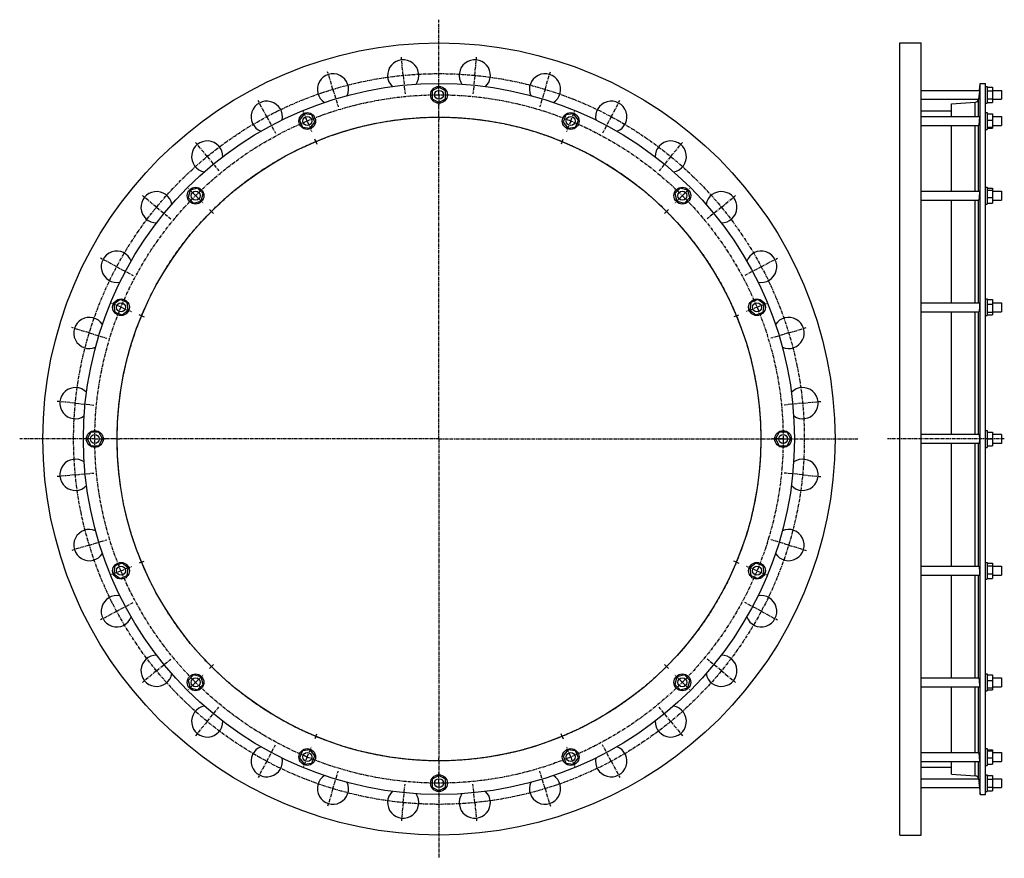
# Model space of a CAD drawing. Header units: millimetres. Extents: x -1542 to 223, y -634 to 869.
import ezdxf

# ---------------------------------------------------------------- set-up
doc = ezdxf.new("R2010")
doc.units = ezdxf.units.MM
doc.header["$LTSCALE"] = 16.335
doc.linetypes.add('CENTER', pattern=[0.6, 0.375, -0.075, 0.075, -0.075])
doc.layers.get('0').update_dxf_attribs({"linetype": 'CONTINUOUS'})
for name, color, linetype in [('AXES', 7, 'CONTINUOUS'), ('DEFAULT_1', 7, 'CENTER'), ('ROUNDS', 7, 'CONTINUOUS')]:
    doc.layers.add(name, color=color, linetype=linetype)

msp = doc.modelspace()

# ---------------------------------------------------------------- linework, layer by layer
at = {"color": 7, "linetype": 'Continuous'}
for p, q in [((35.8, -592.3), (35.8, 827.7)), ((35.8, 827.7), (73.8, 827.7)), ((73.8, -592.3), (73.8, 827.7)), ((-790.7, 748.5), (-802.7, 741.6)), ((-802.7, 741.6), (-802.7, 727.7)), ((-778.7, 741.6), (-790.7, 748.5)), ((-778.7, 727.7), (-778.7, 741.6)), ((179.3, -519.6), (179.3, 755)), ((179.3, 755), (188.8, 755)), ((188.8, -519.6), (188.8, 755)), ((188.8, 749.7), (191.8, 749.7)), ((191.8, 749.7), (191.8, 719.7)), ((191.8, 748.5), (201.8, 748.5)), ((191.8, 741.6), (201.8, 741.6)), ((201.8, 748.5), (201.8, 720.8)), ((-802.7, 727.7), (-790.7, 720.8)), ((-790.7, 720.8), (-778.7, 727.7)), ((191.8, 727.7), (201.8, 727.7)), ((128.3, 695.7), (128.3, 718.8)), ((188.8, 719.7), (191.8, 719.7)), ((191.8, 720.8), (201.8, 720.8)), ((-1032.1, 700.5), (-1040.5, 689.5)), ((-1040.5, 689.5), (-1035.2, 676.7)), ((-1018.4, 698.7), (-1032.1, 700.5)), ((-1013.1, 685.9), (-1018.4, 698.7)), ((-563, 698.7), (-568.3, 685.9)), ((-549.3, 700.5), (-563, 698.7)), ((-540.8, 689.5), (-549.3, 700.5)), ((-546.1, 676.7), (-540.8, 689.5)), ((73.8, 705.8), (128.3, 705.8)), ((188.8, 702.7), (191.8, 702.7)), ((191.8, 702.7), (191.8, 672.7)), ((191.8, 700.5), (201.8, 700.5)), ((191.8, 689.5), (201.8, 689.5)), ((201.8, 700.5), (201.8, 674.9)), ((-1035.2, 676.7), (-1021.5, 674.9)), ((-1021.5, 674.9), (-1013.1, 685.9)), ((-568.3, 685.9), (-559.9, 674.9)), ((-559.9, 674.9), (-546.1, 676.7)), ((128.3, 561.9), (128.3, 679.7)), ((188.8, 672.7), (191.8, 672.7)), ((191.8, 676.7), (201.8, 676.7)), ((191.8, 674.9), (201.8, 674.9)), ((-1223.4, 567.3), (-1236.8, 563.7)), ((-1213.6, 557.5), (-1223.4, 567.3)), ((-358, 567.3), (-367.8, 557.5)), ((-344.6, 563.7), (-358, 567.3)), ((188.8, 568.9), (191.8, 568.9)), ((191.8, 568.9), (191.8, 538.9)), ((191.8, 567.3), (201.8, 567.3)), ((201.8, 567.3), (201.8, 540.6)), ((-1236.8, 563.7), (-1240.3, 550.4)), ((-1240.3, 550.4), (-1230.5, 540.6)), ((-1217.2, 544.2), (-1213.6, 557.5)), ((-367.8, 557.5), (-364.2, 544.2)), ((-350.8, 540.6), (-341, 550.4)), ((-341, 550.4), (-344.6, 563.7)), ((191.8, 563.7), (201.8, 563.7)), ((191.8, 550.4), (201.8, 550.4)), ((-1230.5, 540.6), (-1217.2, 544.2)), ((-364.2, 544.2), (-350.8, 540.6)), ((128.3, 361.8), (128.3, 545.9)), ((188.8, 538.9), (191.8, 538.9)), ((191.8, 540.6), (201.8, 540.6)), ((-1362.5, 367.5), (-1373.5, 359.1)), ((-1373.5, 359.1), (-1371.7, 345.3)), ((-1349.7, 362.2), (-1362.5, 367.5)), ((-1347.9, 348.5), (-1349.7, 362.2)), ((-231.6, 362.2), (-233.4, 348.5)), ((-218.8, 367.5), (-231.6, 362.2)), ((-207.8, 359.1), (-218.8, 367.5)), ((-209.6, 345.3), (-207.8, 359.1)), ((188.8, 368.8), (191.8, 368.8)), ((191.8, 368.8), (191.8, 338.8)), ((191.8, 367.5), (201.8, 367.5)), ((191.8, 359.1), (201.8, 359.1)), ((201.8, 367.5), (201.8, 340)), ((-1371.7, 345.3), (-1358.9, 340)), ((-1358.9, 340), (-1347.9, 348.5)), ((-233.4, 348.5), (-222.4, 340)), ((-222.4, 340), (-209.6, 345.3)), ((128.3, 125.7), (128.3, 345.8)), ((188.8, 338.8), (191.8, 338.8)), ((191.8, 345.3), (201.8, 345.3)), ((191.8, 340), (201.8, 340)), ((-1414.6, 129.7), (-1421.5, 117.7)), ((-1400.7, 129.7), (-1414.6, 129.7)), ((-1393.8, 117.7), (-1400.7, 129.7)), ((-180.6, 129.7), (-187.5, 117.7)), ((-166.7, 129.7), (-180.6, 129.7)), ((-159.8, 117.7), (-166.7, 129.7)), ((188.8, 132.7), (191.8, 132.7)), ((191.8, 132.7), (191.8, 102.7)), ((191.8, 129.7), (201.8, 129.7)), ((201.8, 129.7), (201.8, 105.7)), ((217.8, 125.7), (201.8, 125.7)), ((-1421.5, 117.7), (-1414.6, 105.7)), ((-1400.7, 105.7), (-1393.8, 117.7)), ((-187.5, 117.7), (-180.6, 105.7)), ((-166.7, 105.7), (-159.8, 117.7)), ((128.3, -110.5), (128.3, 109.7)), ((191.8, 117.7), (201.8, 117.7)), ((217.8, 109.7), (201.8, 109.7)), ((-1414.6, 105.7), (-1400.7, 105.7)), ((-180.6, 105.7), (-166.7, 105.7)), ((188.8, 102.7), (191.8, 102.7)), ((191.8, 105.7), (201.8, 105.7)), ((-1358.9, -104.7), (-1371.7, -110)), ((-1347.9, -113.1), (-1358.9, -104.7)), ((-222.4, -104.7), (-233.4, -113.1)), ((-209.6, -110), (-222.4, -104.7)), ((188.8, -103.5), (191.8, -103.5)), ((191.8, -103.5), (191.8, -133.5)), ((191.8, -104.7), (201.8, -104.7)), ((201.8, -104.7), (201.8, -132.2)), ((-1371.7, -110), (-1373.5, -123.8)), ((-1349.7, -126.9), (-1347.9, -113.1)), ((-233.4, -113.1), (-231.6, -126.9)), ((-207.8, -123.8), (-209.6, -110)), ((191.8, -110), (201.8, -110)), ((-1373.5, -123.8), (-1362.5, -132.2)), ((-1362.5, -132.2), (-1349.7, -126.9)), ((-231.6, -126.9), (-218.8, -132.2)), ((-218.8, -132.2), (-207.8, -123.8)), ((128.3, -310.6), (128.3, -126.5)), ((188.8, -133.5), (191.8, -133.5)), ((191.8, -123.8), (201.8, -123.8)), ((191.8, -132.2), (201.8, -132.2)), ((-1230.5, -305.2), (-1240.3, -315)), ((-1240.3, -315), (-1236.8, -328.4)), ((-1217.2, -308.8), (-1230.5, -305.2)), ((-1213.6, -322.2), (-1217.2, -308.8)), ((-364.2, -308.8), (-367.8, -322.2)), ((-350.8, -305.2), (-364.2, -308.8)), ((-341, -315), (-350.8, -305.2)), ((-344.6, -328.4), (-341, -315)), ((188.8, -303.6), (191.8, -303.6)), ((191.8, -303.6), (191.8, -333.6)), ((191.8, -305.2), (201.8, -305.2)), ((191.8, -315), (201.8, -315)), ((201.8, -305.2), (201.8, -332)), ((-1236.8, -328.4), (-1223.4, -332)), ((-1223.4, -332), (-1213.6, -322.2)), ((-367.8, -322.2), (-358, -332)), ((-358, -332), (-344.6, -328.4)), ((128.3, -444.4), (128.3, -326.6)), ((188.8, -333.6), (191.8, -333.6)), ((191.8, -328.4), (201.8, -328.4)), ((191.8, -332), (201.8, -332)), ((-1021.5, -439.6), (-1035.2, -441.4)), ((-1013.1, -450.6), (-1021.5, -439.6)), ((-559.9, -439.6), (-568.3, -450.6)), ((-546.1, -441.4), (-559.9, -439.6)), ((188.8, -437.4), (191.8, -437.4)), ((191.8, -437.4), (191.8, -467.4)), ((191.8, -439.6), (201.8, -439.6)), ((201.8, -439.6), (201.8, -465.2)), ((-1035.2, -441.4), (-1040.5, -454.2)), ((-1040.5, -454.2), (-1032.1, -465.2)), ((-1018.4, -463.4), (-1013.1, -450.6)), ((-568.3, -450.6), (-563, -463.4)), ((-549.3, -465.2), (-540.8, -454.2)), ((-540.8, -454.2), (-546.1, -441.4)), ((191.8, -441.4), (201.8, -441.4)), ((191.8, -454.2), (201.8, -454.2)), ((-1032.1, -465.2), (-1018.4, -463.4)), ((-563, -463.4), (-549.3, -465.2)), ((73.8, -470.4), (128.3, -470.4)), ((128.3, -483.4), (128.3, -460.4)), ((188.8, -467.4), (191.8, -467.4)), ((191.8, -465.2), (201.8, -465.2)), ((-790.7, -485.5), (-802.7, -492.4)), ((-802.7, -492.4), (-802.7, -506.3)), ((-778.7, -492.4), (-790.7, -485.5)), ((-778.7, -506.3), (-778.7, -492.4)), ((188.8, -484.3), (191.8, -484.3)), ((191.8, -484.3), (191.8, -514.3)), ((191.8, -485.5), (201.8, -485.5)), ((191.8, -492.4), (201.8, -492.4)), ((201.8, -485.5), (201.8, -513.2)), ((-802.7, -506.3), (-790.7, -513.2)), ((-790.7, -513.2), (-778.7, -506.3)), ((191.8, -506.3), (201.8, -506.3)), ((179.3, -519.6), (188.8, -519.6)), ((188.8, -514.3), (191.8, -514.3)), ((191.8, -513.2), (201.8, -513.2)), ((35.8, -592.3), (73.8, -592.3))]:
    msp.add_line(p, q, dxfattribs=at)
for centre, radius in [((-790.7, 117.7), 710), ((-790.7, 117.7), 637.3), ((-790.7, 734.7), 15), ((-790.7, 117.7), 577), ((-1026.8, 687.7), 15), ((-554.6, 687.7), 15), ((-1227, 553.9), 15), ((-354.4, 553.9), 15), ((-1360.7, 353.8), 15), ((-220.6, 353.8), 15), ((-1407.7, 117.7), 15), ((-173.7, 117.7), 15), ((-1360.7, -118.5), 15), ((-220.6, -118.5), 15), ((-1227, -318.6), 15), ((-354.4, -318.6), 15), ((-1026.8, -452.4), 15), ((-554.6, -452.4), 15), ((-790.7, -499.3), 15)]:
    msp.add_circle(centre, radius, dxfattribs=at)
at = {"layer": 'AXES', "color": 7, "linetype": 'CENTER'}
for p, q in [((-790.7, 747.7), (-790.7, 869.4)), ((-854.9, 769.5), (-858.1, 802.4)), ((-726.5, 769.5), (-723.2, 802.4)), ((-980.8, 744.5), (-990.4, 776)), ((-854.9, 769.5), (-851.6, 736.7)), ((-726.5, 769.5), (-729.7, 736.7)), ((-600.5, 744.5), (-591, 776)), ((-980.8, 744.5), (-971.2, 712.9)), ((-790.7, 734.7), (-790.7, 747.7)), ((-600.5, 744.5), (-610.1, 712.9)), ((-1099.4, 695.3), (-1115, 724.4)), ((-790.7, 734.7), (-790.7, 721.7)), ((-481.9, 695.3), (-466.4, 724.4)), ((-790.7, 699.7), (-790.7, 721.7)), ((-1099.4, 695.3), (-1083.9, 666.2)), ((-1026.8, 687.7), (-1031.8, 699.7)), ((-790.7, 694.7), (-790.7, 699.7)), ((-790.7, 694.7), (-790.7, 689.7)), ((-790.7, 117.7), (-790.7, 689.7)), ((-554.6, 687.7), (-549.6, 699.7)), ((-481.9, 695.3), (-497.5, 666.2)), ((-1026.8, 687.7), (-1021.8, 675.7)), ((-554.6, 687.7), (-559.5, 675.7)), ((-1011.5, 650.7), (-1013.4, 655.4)), ((-569.9, 650.7), (-568, 655.4)), ((-1206.2, 624), (-1227.1, 649.5)), ((-1011.5, 650.7), (-1009.6, 646.1)), ((-569.9, 650.7), (-571.8, 646.1)), ((-375.1, 624), (-354.2, 649.5)), ((-1206.2, 624), (-1185.3, 598.5)), ((-375.1, 624), (-396.1, 598.5)), ((-1297, 533.2), (-1322.5, 554.1)), ((-1227, 553.9), (-1236.2, 563.1)), ((-1227, 553.9), (-1217.8, 544.8)), ((-354.4, 553.9), (-363.6, 544.8)), ((-354.4, 553.9), (-345.2, 563.1)), ((-284.4, 533.2), (-258.8, 554.1)), ((-1297, 533.2), (-1271.5, 512.3)), ((-284.4, 533.2), (-309.9, 512.3)), ((-1198.7, 525.7), (-1202.2, 529.2)), ((-1198.7, 525.7), (-1195.1, 522.1)), ((-382.7, 525.7), (-386.2, 522.1)), ((-382.7, 525.7), (-379.1, 529.2)), ((-1368.3, 426.4), (-1397.4, 442)), ((-213, 426.4), (-183.9, 442)), ((-1368.3, 426.4), (-1339.2, 410.9)), ((-213, 426.4), (-242.1, 410.9)), ((-1360.7, 353.8), (-1372.7, 358.8)), ((-1360.7, 353.8), (-1348.7, 348.8)), ((-220.6, 353.8), (-232.7, 348.8)), ((-220.6, 353.8), (-208.6, 358.8)), ((-1323.8, 338.5), (-1328.4, 340.4)), ((-1323.8, 338.5), (-1319.1, 336.6)), ((-257.6, 338.5), (-262.2, 336.6)), ((-257.6, 338.5), (-253, 340.4)), ((-1417.5, 307.8), (-1449, 317.4)), ((-1417.5, 307.8), (-1385.9, 298.2)), ((-163.9, 307.8), (-195.5, 298.2)), ((-163.9, 307.8), (-132.3, 317.4)), ((-1442.5, 181.9), (-1475.4, 185.1)), ((-1442.5, 181.9), (-1409.7, 178.6)), ((-138.8, 181.9), (-171.7, 178.6)), ((-138.8, 181.9), (-106, 185.1)), ((-1420.7, 117.7), (-1542.4, 117.7)), ((-1407.7, 117.7), (-1420.7, 117.7)), ((-1407.7, 117.7), (-1394.7, 117.7)), ((-1372.7, 117.7), (-1394.7, 117.7)), ((-1367.7, 117.7), (-1372.7, 117.7)), ((-1367.7, 117.7), (-1362.7, 117.7)), ((-790.7, 117.7), (-1362.7, 117.7)), ((-790.7, 117.7), (-790.7, -454.3)), ((-790.7, 117.7), (-39, 117.7)), ((222.8, 117.7), (13.6, 117.7)), ((-1442.5, 53.5), (-1475.4, 50.2)), ((-1442.5, 53.5), (-1409.7, 56.7)), ((-138.8, 53.5), (-171.7, 56.7)), ((-138.8, 53.5), (-106, 50.2)), ((-1417.5, -72.5), (-1385.9, -62.9)), ((-163.9, -72.5), (-195.5, -62.9)), ((-1417.5, -72.5), (-1449, -82.1)), ((-163.9, -72.5), (-132.3, -82.1)), ((-1323.8, -103.1), (-1328.4, -105.1)), ((-1323.8, -103.1), (-1319.1, -101.2)), ((-257.6, -103.1), (-262.2, -101.2)), ((-257.6, -103.1), (-253, -105.1)), ((-1360.7, -118.5), (-1372.7, -123.4)), ((-1360.7, -118.5), (-1348.7, -113.5)), ((-220.6, -118.5), (-232.7, -113.5)), ((-220.6, -118.5), (-208.6, -123.4)), ((-1368.3, -191.1), (-1339.2, -175.5)), ((-213, -191.1), (-242.1, -175.5)), ((-1368.3, -191.1), (-1397.4, -206.7)), ((-213, -191.1), (-183.9, -206.7)), ((-1297, -297.9), (-1271.5, -276.9)), ((-284.4, -297.9), (-309.9, -276.9)), ((-1297, -297.9), (-1322.5, -318.8)), ((-1198.7, -290.3), (-1202.2, -293.9)), ((-1198.7, -290.3), (-1195.1, -286.8)), ((-382.7, -290.3), (-386.2, -286.8)), ((-382.7, -290.3), (-379.1, -293.9)), ((-284.4, -297.9), (-258.8, -318.8)), ((-1227, -318.6), (-1217.8, -309.4)), ((-354.4, -318.6), (-363.6, -309.4)), ((-1227, -318.6), (-1236.2, -327.8)), ((-354.4, -318.6), (-345.2, -327.8)), ((-1206.2, -388.7), (-1185.3, -363.1)), ((-375.1, -388.7), (-396.1, -363.1)), ((-1206.2, -388.7), (-1227.1, -414.2)), ((-375.1, -388.7), (-354.2, -414.2)), ((-1011.5, -415.4), (-1013.4, -420)), ((-1011.5, -415.4), (-1009.6, -410.8)), ((-569.9, -415.4), (-571.8, -410.8)), ((-569.9, -415.4), (-568, -420)), ((-1099.4, -460), (-1083.9, -430.9)), ((-1026.8, -452.4), (-1021.8, -440.4)), ((-554.6, -452.4), (-559.5, -440.4)), ((-481.9, -460), (-497.5, -430.9)), ((-1026.8, -452.4), (-1031.8, -464.4)), ((-790.7, -459.3), (-790.7, -454.3)), ((-554.6, -452.4), (-549.6, -464.4)), ((-1099.4, -460), (-1115, -489.1)), ((-790.7, -459.3), (-790.7, -486.3)), ((-481.9, -460), (-466.4, -489.1)), ((-980.8, -509.1), (-971.2, -477.6)), ((-790.7, -499.3), (-790.7, -486.3)), ((-600.5, -509.1), (-610.1, -477.6)), ((-980.8, -509.1), (-990.4, -540.7)), ((-854.9, -534.2), (-851.6, -501.3)), ((-790.7, -499.3), (-790.7, -634)), ((-726.5, -534.2), (-729.7, -501.3)), ((-600.5, -509.1), (-591, -540.7)), ((-854.9, -534.2), (-858.1, -567)), ((-726.5, -534.2), (-723.2, -567))]:
    msp.add_line(p, q, dxfattribs=at)
at = {"layer": 'AXES', "color": 7, "linetype": 'Continuous'}
for p, q in [((73.8, 742.7), (178.2, 742.7)), ((178.2, 742.7), (177.5, 734.7)), ((178.2, 742.7), (179.3, 755)), ((201.8, 742.7), (217.8, 742.7)), ((217.8, 742.7), (217.8, 726.7)), ((73.8, 726.7), (176.7, 726.7)), ((177.6, 736.1), (176.8, 727.1)), ((177.2, 731.9), (177.2, 731.2)), ((201.8, 726.7), (217.8, 726.7)), ((73.8, 695.7), (178.1, 695.7)), ((201.8, 695.7), (217.8, 695.7)), ((217.8, 695.7), (217.8, 679.7)), ((73.8, 679.7), (176.8, 679.7)), ((201.8, 679.7), (217.8, 679.7)), ((73.8, 561.9), (178, 561.9)), ((201.8, 561.9), (217.8, 561.9)), ((217.8, 561.9), (217.8, 545.9)), ((73.8, 545.9), (177, 545.9)), ((201.8, 545.9), (217.8, 545.9)), ((73.8, 361.8), (177.8, 361.8)), ((201.8, 361.8), (217.8, 361.8)), ((217.8, 361.8), (217.8, 345.8)), ((73.8, 345.8), (177.2, 345.8)), ((201.8, 345.8), (217.8, 345.8)), ((177.5, 125.7), (73.8, 125.7)), ((217.8, 125.7), (217.8, 109.7)), ((177.5, 109.7), (73.8, 109.7)), ((73.8, -110.5), (177.2, -110.5)), ((201.8, -110.5), (217.8, -110.5)), ((217.8, -110.5), (217.8, -126.5)), ((73.8, -126.5), (177.8, -126.5)), ((201.8, -126.5), (217.8, -126.5)), ((73.8, -310.6), (177, -310.6)), ((201.8, -310.6), (217.8, -310.6)), ((217.8, -310.6), (217.8, -326.6)), ((73.8, -326.6), (178, -326.6)), ((201.8, -326.6), (217.8, -326.6)), ((73.8, -444.4), (176.8, -444.4)), ((201.8, -444.4), (217.8, -444.4)), ((217.8, -444.4), (217.8, -460.4)), ((73.8, -460.4), (178.1, -460.4)), ((201.8, -460.4), (217.8, -460.4)), ((73.8, -491.3), (176.7, -491.3)), ((176.8, -491.8), (177.5, -499.3)), ((177, -494.1), (177.1, -495.3)), ((201.8, -491.3), (217.8, -491.3)), ((217.8, -491.3), (217.8, -507.3)), ((73.8, -507.3), (178.2, -507.3)), ((177.4, -498.6), (178.2, -507.3)), ((177.9, -503.6), (177.9, -504.2)), ((178.2, -507.2), (179.3, -519.6)), ((201.8, -507.3), (217.8, -507.3))]:
    msp.add_line(p, q, dxfattribs=at)
at = {"layer": 'AXES', "color": 9, "linetype": 'Continuous'}
for p, q in [((176.8, 695.7), (176.8, 727.1)), ((176.8, 561.9), (176.8, 679.7)), ((176.8, 361.8), (176.8, 545.9)), ((176.8, 125.7), (176.8, 345.8)), ((176.8, -110.5), (176.8, 109.7)), ((176.8, -310.6), (176.8, -126.5)), ((176.8, -444.4), (176.8, -326.6)), ((176.8, -491.8), (176.8, -460.4))]:
    msp.add_line(p, q, dxfattribs=at)
at = {"layer": 'AXES', "color": 7, "linetype": 'Continuous'}
for points in [[(177, 729.5), (176.9, 727.7), (176.8, 727.4), (176.8, 727.1)], [(178.1, -505.7), (178.1, -506.1), (178.1, -506.5)], [(178.1, -506.5), (178.2, -507), (178.2, -507.2)]]:
    msp.add_lwpolyline(points, dxfattribs=at)
at = {"layer": 'AXES', "color": 7, "linetype": 'CENTER'}
for radius in [655, 617, 577]:
    msp.add_circle((-790.7, 117.7), radius, dxfattribs=at)
at = {"layer": 'AXES', "color": 7, "linetype": 'Continuous'}
for centre in [(-790.7, 734.7), (-1026.8, 687.7), (-554.6, 687.7), (-1227, 553.9), (-354.4, 553.9), (-1360.7, 353.8), (-220.6, 353.8), (-1407.7, 117.7), (-173.7, 117.7), (-1360.7, -118.5), (-220.6, -118.5), (-1227, -318.6), (-354.4, -318.6), (-1026.8, -452.4), (-554.6, -452.4), (-790.7, -499.3)]:
    msp.add_circle(centre, 8, dxfattribs=at)
for centre, radius, start, end in [((-854.9, 769.5), 28, 325.3043, 226.0129), ((-726.5, 769.5), 28, 313.9956, 214.7034), ((-980.8, 744.5), 28, 336.4531, 237.2721), ((-600.5, 744.5), 28, 302.7362, 203.5556), ((170.5, 727.7), 6.36, 273.4574, 350.7844), ((170.6, 727.7), 6.19, 350.6636, 354.7916), ((-1099.4, 695.3), 28, 347.9035, 248.4375), ((-481.9, 695.3), 28, 291.5706, 192.1035), ((-1206.2, 624), 28, 358.9426, 259.8094), ((-375.1, 624), 28, 280.1992, 181.0661), ((-1297, 533.2), 28, 10.3703, 270.8292), ((-284.4, 533.2), 28, 269.1782, 169.6375), ((-1368.3, 426.4), 28, 21.4638, 282.3149), ((-213, 426.4), 28, 257.6938, 158.5447), ((-1417.5, 307.8), 28, 32.779, 293.4074), ((-163.9, 307.8), 28, 246.6001, 147.2293), ((-1442.5, 181.9), 28, 44.0164, 304.7883), ((-138.8, 181.9), 28, 235.2203, 135.9917), ((-1442.5, 53.5), 28, 55.2203, 315.9917), ((-138.8, 53.5), 28, 224.0164, 124.7883), ((-1417.5, -72.5), 28, 66.6001, 327.2293), ((-163.9, -72.5), 28, 212.779, 113.4074), ((-1368.3, -191.1), 28, 77.6938, 338.5447), ((-213, -191.1), 28, 201.4638, 102.3149), ((-1297, -297.9), 28, 89.1782, 349.6375), ((-284.4, -297.9), 28, 190.3703, 90.8292), ((-1206.2, -388.7), 28, 100.1992, 1.0661), ((-375.1, -388.7), 28, 178.9426, 79.8094), ((-1099.4, -460), 28, 111.5706, 12.1035), ((-481.9, -460), 28, 167.9035, 68.4375), ((-980.8, -509.1), 28, 122.7362, 23.5556), ((-600.5, -509.1), 28, 156.4531, 57.2721), ((170.5, -492.4), 6.36, 9.2156, 86.5426), ((170.6, -492.3), 6.2, 5.2104, 9.3344), ((-854.9, -534.2), 28, 133.9956, 34.7034), ((-726.5, -534.2), 28, 145.3043, 46.0129)]:
    msp.add_arc(centre, radius, start, end, dxfattribs=at)
for points, knots in [([(178.1, 695.7), (178.2, 695.7), (178.2, 695.7), (178.2, 695.7), (178.2, 695.6), (178.2, 695.6), (178.2, 695.4), (178.2, 695.3), (178.2, 695.1), (178.2, 694.7), (178.2, 694.2), (178.2, 693.6), (178.1, 692.9), (178.1, 692.1), (178, 691.3), (178, 690.4), (177.9, 689.4), (177.8, 688.1), (177.7, 686.5), (177.5, 685.3), (177.5, 684.6)], [0, 0, 0, 0, 0.001948, 0.003754, 0.006194, 0.013033, 0.02251, 0.034611, 0.049299, 0.086227, 0.132755, 0.188184, 0.251671, 0.322253, 0.398855, 0.480319, 0.565416, 0.652866, 0.829587, 1, 1, 1, 1]), ([(177.5, 684.6), (177.5, 684.3), (177.4, 683.6), (177.3, 682.7), (177.2, 681.9), (177.1, 681.4), (177.1, 681.1), (177, 680.8), (177, 680.5), (177, 680.2), (176.9, 680.1), (176.9, 679.9), (176.9, 679.8), (176.8, 679.7), (176.8, 679.7), (176.8, 679.7), (176.8, 679.7)], [0, 0, 0, 0, 0.211215, 0.404743, 0.576437, 0.65292, 0.722597, 0.785091, 0.840062, 0.887216, 0.9263, 0.957117, 0.979541, 0.993575, 0.997588, 1, 1, 1, 1]), ([(177.5, 548.3), (177.5, 548.1), (177.4, 547.8), (177.3, 547.3), (177.3, 546.9), (177.2, 546.6), (177.2, 546.3), (177.1, 546.2), (177.1, 546.1), (177.1, 546), (177, 546), (177, 545.9), (177, 545.9)], [0, 0, 0, 0, 0.219365, 0.414407, 0.583323, 0.724574, 0.836954, 0.882062, 0.919715, 0.949955, 0.972968, 1, 1, 1, 1]), ([(178, 561.9), (178, 561.9), (178, 561.9), (178, 561.9), (178, 561.9), (178.1, 561.9), (178.1, 561.8), (178.1, 561.7), (178.1, 561.6), (178.1, 561.4), (178.2, 561.2), (178.2, 560.9), (178.2, 560.5), (178.2, 559.8), (178.2, 559), (178.2, 558), (178.1, 557), (178.1, 555.9), (178, 554.3), (177.9, 552.4), (177.7, 550.3), (177.6, 548.9), (177.5, 548.3)], [0, 0, 0, 0, 0.001386, 0.003127, 0.005448, 0.008443, 0.012153, 0.016596, 0.027709, 0.041784, 0.058773, 0.078602, 0.101174, 0.154061, 0.216317, 0.286599, 0.363379, 0.444986, 0.529647, 0.70077, 0.862111, 1, 1, 1, 1]), ([(177.8, 361.8), (177.8, 361.8), (177.8, 361.8), (177.8, 361.7), (177.8, 361.7), (177.9, 361.7), (177.9, 361.6), (177.9, 361.5), (178, 361.3), (178, 361), (178.1, 360.7), (178.1, 360.4), (178.1, 359.8), (178.2, 359), (178.2, 357.9), (178.2, 356.6), (178.2, 355.3), (178.2, 354), (178.1, 352.2), (178, 350.5), (177.8, 348.9), (177.7, 347.9), (177.6, 347.1), (177.5, 346.6), (177.5, 346.4)], [0, 0, 0, 0, 0.001876, 0.004154, 0.007092, 0.010812, 0.015368, 0.020786, 0.034236, 0.051158, 0.071473, 0.095058, 0.121757, 0.18373, 0.255626, 0.33535, 0.420555, 0.508723, 0.59725, 0.765042, 0.839426, 0.904547, 0.958564, 1, 1, 1, 1]), ([(177.5, 346.4), (177.5, 346.3), (177.4, 346.1), (177.4, 346), (177.3, 345.9), (177.3, 345.8), (177.2, 345.8), (177.2, 345.8)], [0, 0, 0, 0, 0.397458, 0.692535, 0.802214, 0.887897, 1, 1, 1, 1]), ([(177.5, 125.7), (177.5, 125.7), (177.5, 125.7), (177.6, 125.6), (177.6, 125.6), (177.6, 125.5), (177.7, 125.4), (177.7, 125.3), (177.8, 125), (177.8, 124.7), (177.9, 124.3), (177.9, 123.8), (178, 123.1), (178.1, 122.1), (178.2, 120.7), (178.2, 119.2), (178.2, 117.7), (178.2, 116.1), (178.2, 114.6), (178.1, 113.3), (178, 112.2), (177.9, 111.5), (177.9, 111), (177.8, 110.6), (177.8, 110.3), (177.7, 110.1), (177.7, 109.9), (177.6, 109.8), (177.6, 109.8), (177.6, 109.7), (177.5, 109.7), (177.5, 109.7), (177.5, 109.7)], [0, 0, 0, 0, 0.002255, 0.005058, 0.008716, 0.013363, 0.019059, 0.025828, 0.042594, 0.063608, 0.088722, 0.117726, 0.150365, 0.225317, 0.310789, 0.403536, 0.5, 0.596464, 0.689211, 0.774683, 0.849635, 0.882274, 0.911278, 0.936392, 0.957406, 0.974172, 0.980941, 0.986637, 0.991284, 0.994942, 0.997745, 1, 1, 1, 1]), ([(177.2, -110.5), (177.2, -110.5), (177.3, -110.5), (177.3, -110.5), (177.4, -110.6), (177.4, -110.8), (177.5, -111), (177.5, -111.1)], [0, 0, 0, 0, 0.112103, 0.197786, 0.307465, 0.602542, 1, 1, 1, 1]), ([(177.5, -111.1), (177.5, -111.3), (177.6, -111.8), (177.7, -112.6), (177.8, -113.6), (178, -115.2), (178.1, -116.9), (178.2, -118.6), (178.2, -120), (178.2, -121.3), (178.2, -122.5), (178.2, -123.6), (178.1, -124.5), (178.1, -125), (178.1, -125.4), (178, -125.7), (178, -126), (177.9, -126.1), (177.9, -126.3), (177.9, -126.3), (177.8, -126.4), (177.8, -126.4), (177.8, -126.4), (177.8, -126.5), (177.8, -126.5)], [0, 0, 0, 0, 0.041436, 0.095453, 0.160574, 0.234958, 0.40275, 0.491278, 0.579445, 0.66465, 0.744374, 0.816271, 0.878244, 0.904943, 0.928528, 0.948842, 0.965765, 0.979214, 0.984632, 0.989188, 0.992908, 0.995846, 0.998124, 1, 1, 1, 1]), ([(177, -310.6), (177, -310.6), (177, -310.7), (177.1, -310.7), (177.1, -310.8), (177.1, -310.9), (177.2, -311), (177.2, -311.3), (177.3, -311.6), (177.3, -312), (177.4, -312.5), (177.5, -312.8), (177.5, -313)], [0, 0, 0, 0, 0.027032, 0.050045, 0.080285, 0.117938, 0.163046, 0.275426, 0.416677, 0.585593, 0.780635, 1, 1, 1, 1]), ([(177.5, -313), (177.6, -313.6), (177.7, -315), (177.9, -317.1), (178, -319), (178.1, -320.5), (178.1, -321.7), (178.2, -322.7), (178.2, -323.7), (178.2, -324.5), (178.2, -325.1), (178.2, -325.6), (178.2, -325.8), (178.1, -326.1), (178.1, -326.3), (178.1, -326.4), (178.1, -326.5), (178.1, -326.5), (178, -326.6), (178, -326.6), (178, -326.6), (178, -326.6), (178, -326.6)], [0, 0, 0, 0, 0.137889, 0.29923, 0.470354, 0.555014, 0.636621, 0.713402, 0.783684, 0.845939, 0.898827, 0.921398, 0.941227, 0.958216, 0.972291, 0.983404, 0.987847, 0.991557, 0.994552, 0.996873, 0.998614, 1, 1, 1, 1]), ([(176.8, -444.4), (176.8, -444.4), (176.8, -444.4), (176.8, -444.4), (176.9, -444.5), (176.9, -444.6), (176.9, -444.7), (177, -444.9), (177, -445.2), (177, -445.4), (177.1, -445.7), (177.1, -446.1), (177.2, -446.6), (177.3, -447.3), (177.4, -448.3), (177.5, -449), (177.5, -449.3)], [0, 0, 0, 0, 0.002412, 0.006425, 0.020459, 0.042883, 0.0737, 0.112784, 0.159938, 0.214909, 0.277403, 0.34708, 0.423563, 0.595257, 0.788785, 1, 1, 1, 1]), ([(177.5, -449.3), (177.5, -449.9), (177.7, -451.2), (177.8, -452.8), (177.9, -454.1), (178, -455), (178, -455.9), (178.1, -456.8), (178.1, -457.6), (178.2, -458.3), (178.2, -458.9), (178.2, -459.4), (178.2, -459.7), (178.2, -460), (178.2, -460.1), (178.2, -460.2), (178.2, -460.3), (178.2, -460.3), (178.2, -460.4), (178.2, -460.4), (178.1, -460.4)], [0, 0, 0, 0, 0.170413, 0.347134, 0.434584, 0.519681, 0.601145, 0.677748, 0.748329, 0.811817, 0.867245, 0.913773, 0.950701, 0.965389, 0.97749, 0.986967, 0.993806, 0.996246, 0.998052, 1, 1, 1, 1])]:
    msp.add_open_spline(points, degree=3, knots=knots, dxfattribs=at)
at = {"layer": 'DEFAULT_1', "color": 7, "linetype": 'CENTER'}
for p, q in [((-790.7, 734.7), (-790.7, 754.7)), ((-790.7, 734.7), (-790.7, 714.7)), ((-1026.8, 687.7), (-1034.4, 706.2)), ((-554.6, 687.7), (-546.9, 706.2)), ((-1026.8, 687.7), (-1019.1, 669.2)), ((-554.6, 687.7), (-562.2, 669.2)), ((-1227, 553.9), (-1241.1, 568.1)), ((-354.4, 553.9), (-340.2, 568.1)), ((-1227, 553.9), (-1212.8, 539.8)), ((-354.4, 553.9), (-368.5, 539.8)), ((-1360.7, 353.8), (-1379.2, 361.4)), ((-1360.7, 353.8), (-1342.2, 346.1)), ((-220.6, 353.8), (-239.1, 346.1)), ((-220.6, 353.8), (-202.2, 361.4)), ((-1407.7, 117.7), (-1427.7, 117.7)), ((-1407.7, 117.7), (-1387.7, 117.7)), ((-173.7, 117.7), (-193.7, 117.7)), ((-173.7, 117.7), (-153.7, 117.7)), ((-1360.7, -118.5), (-1379.2, -126.1)), ((-1360.7, -118.5), (-1342.2, -110.8)), ((-220.6, -118.5), (-239.1, -110.8)), ((-220.6, -118.5), (-202.2, -126.1)), ((-1227, -318.6), (-1212.8, -304.5)), ((-354.4, -318.6), (-368.5, -304.5)), ((-1227, -318.6), (-1241.1, -332.8)), ((-354.4, -318.6), (-340.2, -332.8)), ((-1026.8, -452.4), (-1019.1, -433.9)), ((-554.6, -452.4), (-562.2, -433.9)), ((-1026.8, -452.4), (-1034.4, -470.8)), ((-554.6, -452.4), (-546.9, -470.8)), ((-790.7, -499.3), (-790.7, -479.3)), ((-790.7, -499.3), (-790.7, -519.3))]:
    msp.add_line(p, q, dxfattribs=at)
msp.add_circle((-790.7, 117.7), 617, dxfattribs=at)
at = {"layer": 'ROUNDS', "color": 7, "linetype": 'Continuous'}
for p, q in [((128.3, 718.8), (170.8, 721.3)), ((128.3, -483.4), (170.8, -486))]:
    msp.add_line(p, q, dxfattribs=at)
at = {"layer": 'ROUNDS', "color": 9, "linetype": 'Continuous'}
for p, q in [((170.8, 695.7), (170.8, 721.3)), ((170.8, 561.9), (170.8, 679.7)), ((170.8, 361.8), (170.8, 545.9)), ((170.8, 125.7), (170.8, 345.8)), ((170.8, -110.5), (170.8, 109.7)), ((170.8, -310.6), (170.8, -126.5)), ((170.8, -444.4), (170.8, -326.6)), ((170.8, -486), (170.8, -460.4))]:
    msp.add_line(p, q, dxfattribs=at)

doc.saveas('drawing.dxf')
